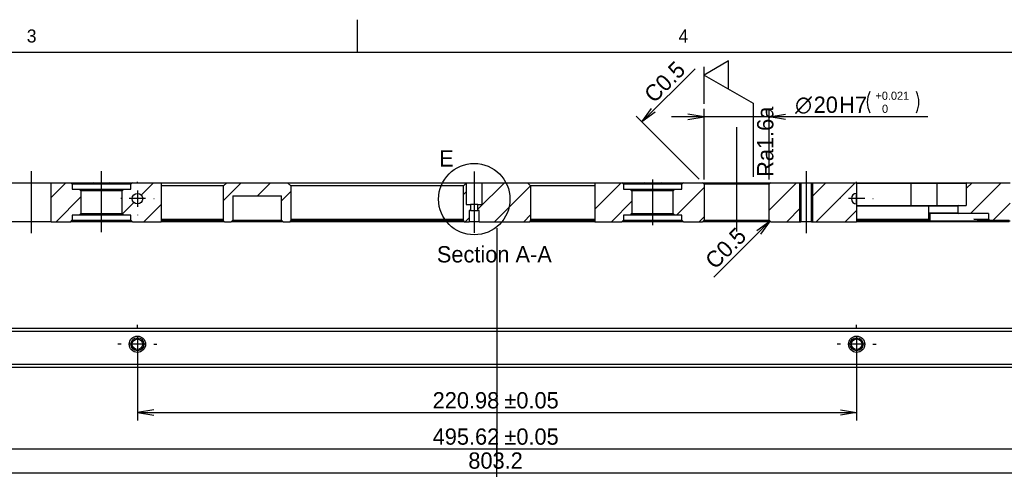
# Model space of a CAD drawing. Extents: x 0 to 826, y -21 to 621.
# Tile 22 of 29: x 268 to 420, y 510 to 579. Entities that reach past the tile are written whole.
import ezdxf
from ezdxf.enums import TextEntityAlignment as Align
from ezdxf.lldxf.tags import DXFTag

# ---------------------------------------------------------------- set-up
doc = ezdxf.new("R2010")
doc.units = 0
doc.layers.get('0').update_dxf_attribs({"linetype": 'CONTINUOUS'})
for name, color, linetype in [('DEFAULT', 7, 'CONTINUOUS'), ('LAYER0$C$L0', 7, 'CONTINUOUS'), ('LAYER1$C$L1', 7, 'CONTINUOUS'), ('MKA-275630B', 7, 'CONTINUOUS')]:
    doc.layers.add(name, color=color, linetype=linetype)
doc.styles.add('SEACAD_ARIAL_TTF', font='txt')
doc.styles.add('SEACAD_SOLID_EDGE_ANSI1_SY', font='semeca1.ttf')
tags = doc.linetypes.add('CENTER2', pattern=[28.575, 19.05, -3.175, 3.175, -3.175]).pattern_tags.tags
tags[10:11] = [DXFTag(74, 4), DXFTag(75, 0), DXFTag(340, '0'), DXFTag(46, 0.0), DXFTag(50, 0.0), DXFTag(44, 0.0), DXFTag(45, 0.0)]
tags[8:9] = [DXFTag(74, 4), DXFTag(75, 0), DXFTag(340, '0'), DXFTag(46, 0.0), DXFTag(50, 0.0), DXFTag(44, 0.0), DXFTag(45, 0.0)]
tags[6:7] = [DXFTag(74, 4), DXFTag(75, 0), DXFTag(340, '0'), DXFTag(46, 0.0), DXFTag(50, 0.0), DXFTag(44, 0.0), DXFTag(45, 0.0)]
tags[4:5] = [DXFTag(74, 4), DXFTag(75, 0), DXFTag(340, '0'), DXFTag(46, 0.0), DXFTag(50, 0.0), DXFTag(44, 0.0), DXFTag(45, 0.0)]
doc.dimstyles.new('JIS', dxfattribs={"dimtxt": 2.5, "dimasz": 2.5, "dimexe": 1.25, "dimexo": 0.75, "dimgap": 1.25, "dimtad": 1, "dimlfac": 0.5, "dimtxsty": 'SEACAD_ARIAL_TTF', "dimsah": 1, "dimcen": 1.25, "dimazin": 3, "dimtfac": 1, "dimtmove": 0, "dimatfit": 3, "dimtolj": 1})

# ---------------------------------------------------------------- blocks, each defined once
blk = doc.blocks.new('SEANNOT_GROUP3')
at = {"layer": 'DEFAULT', "color": 7, "linetype": 'CENTER2'}
blk.add_line((341.81, 547.01), (341.81, 510.84), dxfattribs=at)
blk = doc.blocks.new('SEANNOT_GROUP196')
at = {"layer": 'DEFAULT', "color": 7, "linetype": 'CENTER2'}
for p, q in [((397.06, 531.68), (397.06, 532.18)), ((397.06, 530.43), (397.06, 527.93)), ((394.56, 529.18), (394.06, 529.18)), ((398.31, 529.18), (395.81, 529.18)), ((399.56, 529.18), (400.06, 529.18)), ((397.06, 526.68), (397.06, 526.18))]:
    blk.add_line(p, q, dxfattribs=at)
blk = doc.blocks.new('SEANNOT_GROUP198')
at = {"layer": 'DEFAULT', "color": 7, "linetype": 'CENTER2'}
for p, q in [((286.57, 531.68), (286.57, 532.18)), ((286.57, 530.43), (286.57, 527.93)), ((284.07, 529.18), (283.57, 529.18)), ((287.82, 529.18), (285.32, 529.18)), ((289.07, 529.18), (289.57, 529.18)), ((286.57, 526.68), (286.57, 526.18))]:
    blk.add_line(p, q, dxfattribs=at)
blk = doc.blocks.new('SEANNOT_GROUP216')
at = {"layer": 'DEFAULT', "color": 7, "linetype": 'CENTER2'}
blk.add_line((270.31, 546.23), (270.31, 555.73), dxfattribs=at)
blk = doc.blocks.new('SEANNOT_GROUP217')
at = {"layer": 'DEFAULT', "color": 7, "linetype": 'CENTER2'}
blk.add_line((281.07, 546.37), (281.07, 555.77), dxfattribs=at)
blk = doc.blocks.new('SEANNOT_GROUP218')
at = {"layer": 'DEFAULT', "color": 7, "linetype": 'CENTER2'}
for p, q in [((286.57, 554.03), (286.57, 554.09)), ((286.57, 552.78), (286.57, 550.28)), ((284.07, 551.53), (284.01, 551.53)), ((287.82, 551.53), (285.32, 551.53)), ((289.07, 551.53), (289.13, 551.53)), ((286.57, 549.03), (286.57, 548.97))]:
    blk.add_line(p, q, dxfattribs=at)
blk = doc.blocks.new('SEANNOT_GROUP219')
at = {"layer": 'DEFAULT', "color": 7, "linetype": 'CENTER2'}
blk.add_line((338.3, 555.68), (338.3, 546.26), dxfattribs=at)
blk = doc.blocks.new('SEANNOT_GROUP220')
at = {"layer": 'DEFAULT', "color": 7, "linetype": 'CENTER2'}
blk.add_line((365.73, 547.48), (365.73, 554.48), dxfattribs=at)
blk = doc.blocks.new('SEANNOT_GROUP221')
at = {"layer": 'DEFAULT', "color": 7, "linetype": 'CENTER2'}
blk.add_line((378.64, 546.48), (378.64, 562.49), dxfattribs=at)
blk = doc.blocks.new('SEANNOT_GROUP222')
at = {"layer": 'DEFAULT', "color": 7, "linetype": 'CENTER2'}
blk.add_line((389.31, 555.73), (389.31, 546.23), dxfattribs=at)
blk = doc.blocks.new('SEANNOT_GROUP223')
at = {"layer": 'DEFAULT', "color": 7, "linetype": 'CENTER2'}
for p, q in [((397.06, 554.03), (397.06, 554.09)), ((397.06, 552.78), (397.06, 550.28)), ((394.56, 551.53), (394.5, 551.53)), ((398.31, 551.53), (395.81, 551.53)), ((399.56, 551.53), (399.62, 551.53)), ((397.06, 549.03), (397.06, 548.97))]:
    blk.add_line(p, q, dxfattribs=at)
blk = doc.blocks.new('SEANNOT_GROUP272')
at = {"layer": 'DEFAULT', "color": 7, "linetype": 'CENTER2'}
blk.add_line((341.81, 375.87), (341.81, 515.69), dxfattribs=at)
blk = doc.blocks.new('SEANNOT_GROUP309')
at = {"layer": 'DEFAULT', "color": 7, "linetype": 'CONTINUOUS'}
for p, q in [((377.39, 572.67), (373.64, 570.51)), ((373.64, 566.08), (373.64, 571.76)), ((377.39, 568.34), (377.39, 572.67)), ((373.64, 570.51), (381.14, 566.18)), ((381.14, 566.18), (381.14, 554.87))]:
    blk.add_line(p, q, dxfattribs=at)
at = {"layer": 'DEFAULT', "color": 7, "linetype": 'CONTINUOUS', "style": 'SEACAD_ARIAL_TTF'}
blk.add_text('Ra1.6a', height=2.5, rotation=90, dxfattribs=at).set_placement((381.77, 554.87), align=Align.TOP_LEFT)
blk = doc.blocks.new('SE2')
at = {"layer": 'MKA-275630B', "color": 7, "linetype": 'CONTINUOUS'}
for p, q in [((143.01, 531.63), (540.61, 531.63)), ((540.61, 531.13), (143.01, 531.13)), ((143.01, 526.13), (540.61, 526.13)), ((540.61, 525.63), (143.01, 525.63))]:
    blk.add_line(p, q, dxfattribs=at)
for centre, radius in [((286.57, 529.18), 1.25), ((286.57, 529.18), 1), ((286.57, 529.18), 0.81), ((397.06, 529.18), 1.25), ((397.06, 529.18), 1), ((397.06, 529.18), 0.81)]:
    blk.add_circle(centre, radius, dxfattribs=at)
blk = doc.blocks.new('SE8')
at = {"layer": 'MKA-275630B', "linetype": 'CONTINUOUS'}
h = blk.add_hatch(dxfattribs=at)
h.set_pattern_fill('LINE', angle=45, style=0)
h.paths.add_polyline_path([(277.89, 552.73), (277.64, 552.98), (276.57, 552.98), (276.57, 553.73), (276.32, 553.98), (273.31, 553.98), (273.31, 547.98), (276.32, 547.98), (276.57, 548.23), (276.57, 548.98), (277.64, 548.98), (277.89, 549.23)])
h = blk.add_hatch(dxfattribs=at)
h.set_pattern_fill('LINE', angle=45, style=0)
h.paths.add_polyline_path([(285.82, 547.98), (290.22, 547.98), (290.22, 553.98), (285.82, 553.98), (285.57, 553.73), (285.57, 552.98), (284.49, 552.98), (284.24, 552.73), (284.24, 549.23), (284.49, 548.98), (285.57, 548.98), (285.57, 548.23)])
edge = h.paths.add_edge_path()
edge.add_ellipse((286.57, 551.53), major_axis=(0.81, 0), ratio=1, start_angle=0, end_angle=360)
h = blk.add_hatch(dxfattribs=at)
h.set_pattern_fill('LINE', angle=45, style=0)
h.paths.add_polyline_path([(299.82, 548.11), (299.94, 547.98), (300.98, 547.98), (301.23, 548.23), (301.23, 551.98), (308.73, 551.98), (308.73, 548.23), (308.98, 547.98), (310.02, 547.98), (310.15, 548.11), (310.15, 553.48), (309.65, 553.98), (300.32, 553.98), (299.82, 553.48)])
h = blk.add_hatch(dxfattribs=at)
h.set_pattern_fill('LINE', angle=45, style=0)
h.paths.add_polyline_path([(337.55, 549.73), (337.72, 549.73), (337.72, 550.63), (337.05, 550.63), (337.05, 553.88), (336.65, 553.48), (336.65, 548.11), (336.77, 547.98), (337.55, 547.98)])
h = blk.add_hatch(dxfattribs=at)
h.set_pattern_fill('LINE', angle=45, style=0)
h.paths.add_polyline_path([(339.05, 547.98), (346.85, 547.98), (346.98, 548.11), (346.98, 553.48), (346.48, 553.98), (339.55, 553.98), (339.55, 550.63), (338.87, 550.63), (338.87, 549.73), (339.05, 549.73)])
h = blk.add_hatch(dxfattribs=at)
h.set_pattern_fill('LINE', angle=45, style=0)
h.paths.add_polyline_path([(356.85, 553.98), (356.85, 547.98), (360.98, 547.98), (361.23, 548.23), (361.23, 548.98), (362.3, 548.98), (362.55, 549.23), (362.55, 552.73), (362.3, 552.98), (361.23, 552.98), (361.23, 553.73), (360.98, 553.98)])
h = blk.add_hatch(dxfattribs=at)
h.set_pattern_fill('LINE', angle=45, style=0)
h.paths.add_polyline_path([(370.23, 552.98), (369.15, 552.98), (368.9, 552.73), (368.9, 549.23), (369.15, 548.98), (370.23, 548.98), (370.23, 548.23), (370.48, 547.98), (373.39, 547.98), (373.64, 548.23), (373.64, 553.73), (373.39, 553.98), (370.48, 553.98), (370.23, 553.73)])
h = blk.add_hatch(dxfattribs=at)
h.set_pattern_fill('LINE', angle=45, style=0)
h.paths.add_polyline_path([(383.64, 548.23), (383.89, 547.98), (388.5, 547.98), (388.5, 553.98), (383.89, 553.98), (383.64, 553.73)])
h = blk.add_hatch(dxfattribs=at)
h.set_pattern_fill('LINE', angle=45, style=0)
edge = h.paths.add_edge_path()
edge.add_line((397.06, 552.34), (397.06, 553.98))
edge.add_line((397.06, 553.98), (390.13, 553.98))
edge.add_line((390.13, 553.98), (390.13, 547.98))
edge.add_line((390.13, 547.98), (397.06, 547.98))
edge.add_line((397.06, 547.98), (397.06, 550.72))
edge.add_arc((397.06, 551.53), 0.81, 90, 270, ccw=False)
h = blk.add_hatch(dxfattribs=at)
h.set_pattern_fill('LINE', angle=45, style=0)
h.paths.add_polyline_path([(412.66, 549.36), (412.79, 549.23), (417.31, 549.23), (417.31, 548.36), (417.44, 548.23), (420.51, 548.23), (420.64, 548.36), (420.64, 553.98), (414.04, 553.98), (413.91, 553.86), (413.91, 550.48), (412.79, 550.48), (412.66, 550.36)])
at = {"layer": 'MKA-275630B', "color": 7, "linetype": 'CONTINUOUS'}
for p, q in [((267.31, 553.98), (273.31, 553.98)), ((273.31, 553.98), (276.32, 553.98)), ((273.31, 547.98), (273.31, 553.98)), ((276.32, 553.98), (279.79, 553.98)), ((276.57, 553.73), (276.32, 553.98)), ((285.57, 553.73), (276.57, 553.73)), ((276.57, 553.73), (276.57, 552.98)), ((279.79, 553.98), (282.35, 553.98)), ((282.35, 553.98), (285.82, 553.98)), ((285.82, 553.98), (285.57, 553.73)), ((285.57, 552.98), (285.57, 553.73)), ((285.82, 553.98), (290.22, 553.98)), ((290.22, 553.98), (297.82, 553.98)), ((290.22, 553.98), (290.22, 547.98)), ((297.82, 553.98), (300.32, 553.98)), ((300.32, 553.98), (299.82, 553.48)), ((300.32, 553.98), (309.65, 553.98)), ((309.65, 553.98), (312.15, 553.98)), ((310.15, 553.48), (309.65, 553.98)), ((312.15, 553.98), (334.65, 553.98)), ((334.65, 553.98), (337.15, 553.98)), ((337.05, 553.88), (336.65, 553.48)), ((337.15, 553.98), (337.05, 553.88)), ((337.05, 553.88), (337.05, 550.63)), ((337.15, 553.98), (339.55, 553.98)), ((339.55, 550.63), (339.55, 553.98)), ((339.55, 553.98), (346.48, 553.98)), ((346.48, 553.98), (348.98, 553.98)), ((346.98, 553.48), (346.48, 553.98)), ((348.98, 553.98), (356.85, 553.98)), ((356.85, 553.98), (360.98, 553.98)), ((356.85, 553.98), (356.85, 547.98)), ((360.98, 553.98), (364.45, 553.98)), ((361.23, 553.73), (360.98, 553.98)), ((370.23, 553.73), (361.23, 553.73)), ((361.23, 553.73), (361.23, 552.98)), ((364.45, 553.98), (367.01, 553.98)), ((367.01, 553.98), (370.48, 553.98)), ((370.48, 553.98), (370.23, 553.73)), ((370.23, 552.98), (370.23, 553.73)), ((370.48, 553.98), (373.39, 553.98)), ((373.39, 553.98), (383.89, 553.98)), ((373.64, 553.73), (373.39, 553.98)), ((383.64, 553.73), (373.64, 553.73)), ((373.64, 553.73), (373.64, 548.23)), ((383.89, 553.98), (383.64, 553.73)), ((383.64, 548.23), (383.64, 553.73)), ((383.89, 553.98), (388.5, 553.98)), ((388.31, 547.98), (388.31, 553.98)), ((388.5, 553.98), (388.5, 547.98)), ((388.5, 553.98), (390.13, 553.98)), ((390.13, 547.98), (390.13, 553.98)), ((390.13, 553.98), (397.06, 553.98)), ((390.31, 547.98), (390.31, 553.98)), ((397.06, 553.98), (403.41, 553.98)), ((397.06, 553.98), (397.06, 552.34)), ((403.41, 553.86), (397.06, 553.86)), ((403.41, 553.98), (405.29, 553.98)), ((405.41, 553.86), (403.41, 553.86)), ((405.29, 553.98), (407.66, 553.98)), ((405.41, 553.86), (405.29, 553.98)), ((407.66, 553.86), (405.41, 553.86)), ((405.41, 553.86), (405.41, 550.48)), ((407.66, 553.98), (409.54, 553.98)), ((409.41, 553.86), (407.66, 553.86)), ((409.41, 553.86), (409.54, 553.98)), ((411.41, 553.86), (409.41, 553.86)), ((409.41, 550.48), (409.41, 553.86)), ((409.54, 553.98), (411.41, 553.98)), ((411.41, 553.98), (411.66, 553.98)), ((411.66, 553.86), (411.41, 553.86)), ((411.66, 553.98), (414.04, 553.98)), ((413.91, 553.86), (411.66, 553.86)), ((414.04, 553.98), (413.91, 553.86)), ((413.91, 553.86), (413.91, 550.48)), ((414.04, 553.98), (420.64, 553.98)), ((276.57, 552.98), (277.64, 552.98)), ((277.64, 552.98), (284.49, 552.98)), ((277.89, 552.73), (277.64, 552.98)), ((284.24, 552.73), (277.89, 552.73)), ((277.89, 552.73), (277.89, 549.23)), ((284.49, 552.98), (284.24, 552.73)), ((284.24, 549.23), (284.24, 552.73)), ((284.49, 552.98), (285.57, 552.98)), ((297.82, 553.48), (290.22, 553.48)), ((299.82, 553.48), (297.82, 553.48)), ((299.82, 548.11), (299.82, 553.48)), ((312.15, 553.48), (310.15, 553.48)), ((310.15, 553.48), (310.15, 548.11)), ((334.65, 553.48), (312.15, 553.48)), ((336.65, 553.48), (334.65, 553.48)), ((336.65, 548.11), (336.65, 553.48)), ((348.98, 553.48), (346.98, 553.48)), ((346.98, 553.48), (346.98, 548.11)), ((356.85, 553.48), (348.98, 553.48)), ((361.23, 552.98), (362.3, 552.98)), ((362.3, 552.98), (369.15, 552.98)), ((362.55, 552.73), (362.3, 552.98)), ((368.9, 552.73), (362.55, 552.73)), ((362.55, 552.73), (362.55, 549.23)), ((369.15, 552.98), (368.9, 552.73)), ((368.9, 549.23), (368.9, 552.73)), ((369.15, 552.98), (370.23, 552.98)), ((397.06, 550.72), (397.06, 552.34)), ((301.23, 551.98), (301.23, 548.23)), ((301.23, 551.98), (308.73, 551.98)), ((308.73, 548.23), (308.73, 551.98)), ((337.05, 550.63), (337.72, 550.63)), ((338.87, 550.63), (337.72, 550.63)), ((337.72, 550.63), (337.72, 549.73)), ((338.87, 549.73), (338.87, 550.63)), ((338.87, 550.63), (339.55, 550.63)), ((397.06, 550.72), (397.06, 547.98)), ((277.64, 548.98), (277.89, 549.23)), ((277.89, 549.23), (284.24, 549.23)), ((284.24, 549.23), (284.49, 548.98)), ((337.55, 549.73), (337.55, 547.98)), ((337.72, 549.73), (337.55, 549.73)), ((337.72, 549.73), (338.87, 549.73)), ((339.05, 549.73), (338.87, 549.73)), ((339.05, 547.98), (339.05, 549.73)), ((362.3, 548.98), (362.55, 549.23)), ((362.55, 549.23), (368.9, 549.23)), ((368.9, 549.23), (369.15, 548.98)), ((397.06, 550.48), (408.29, 550.48)), ((408.16, 550.36), (397.06, 550.36)), ((408.16, 550.36), (408.29, 550.48)), ((410.16, 550.36), (408.16, 550.36)), ((408.16, 549.36), (408.16, 550.36)), ((408.16, 549.36), (410.16, 549.36)), ((408.16, 548.11), (408.16, 549.36)), ((408.16, 549.36), (408.29, 549.23)), ((408.29, 550.48), (410.16, 550.48)), ((410.16, 549.23), (408.29, 549.23)), ((408.29, 549.23), (408.29, 548.11)), ((410.16, 550.48), (410.41, 550.48)), ((410.41, 550.36), (410.16, 550.36)), ((410.16, 549.36), (410.41, 549.36)), ((410.41, 549.23), (410.16, 549.23)), ((410.41, 550.48), (412.79, 550.48)), ((412.66, 550.36), (410.41, 550.36)), ((410.41, 549.36), (412.66, 549.36)), ((412.79, 549.23), (410.41, 549.23)), ((412.79, 550.48), (412.66, 550.36)), ((412.66, 549.36), (412.66, 550.36)), ((412.66, 549.36), (412.79, 549.23)), ((412.79, 550.48), (413.91, 550.48)), ((417.31, 549.23), (412.79, 549.23)), ((417.31, 549.23), (417.31, 548.36)), ((273.31, 547.98), (267.31, 547.98)), ((273.31, 547.98), (276.32, 547.98)), ((276.32, 547.98), (276.57, 548.23)), ((285.82, 547.98), (276.32, 547.98)), ((277.64, 548.98), (276.57, 548.98)), ((276.57, 548.98), (276.57, 548.23)), ((276.57, 548.23), (285.57, 548.23)), ((284.49, 548.98), (277.64, 548.98)), ((285.57, 548.98), (284.49, 548.98)), ((285.57, 548.23), (285.57, 548.98)), ((285.57, 548.23), (285.82, 547.98)), ((285.82, 547.98), (290.22, 547.98)), ((290.22, 548.36), (297.82, 548.36)), ((297.82, 548.23), (290.22, 548.23)), ((290.22, 548.11), (297.82, 548.11)), ((297.82, 547.98), (290.22, 547.98)), ((297.82, 548.36), (299.82, 548.36)), ((299.82, 548.23), (297.82, 548.23)), ((297.82, 548.11), (299.82, 548.11)), ((299.94, 547.98), (297.82, 547.98)), ((299.82, 548.11), (299.94, 547.98)), ((299.94, 547.98), (300.98, 547.98)), ((300.98, 547.98), (301.23, 548.23)), ((303.23, 547.98), (300.98, 547.98)), ((301.23, 548.23), (303.23, 548.23)), ((303.23, 548.23), (306.73, 548.23)), ((306.73, 547.98), (303.23, 547.98)), ((306.73, 548.23), (308.73, 548.23)), ((308.98, 547.98), (306.73, 547.98)), ((308.73, 548.23), (308.98, 547.98)), ((308.98, 547.98), (310.02, 547.98)), ((310.02, 547.98), (310.15, 548.11)), ((312.15, 547.98), (310.02, 547.98)), ((310.15, 548.36), (312.15, 548.36)), ((312.15, 548.23), (310.15, 548.23)), ((310.15, 548.11), (312.15, 548.11)), ((312.15, 548.36), (334.65, 548.36)), ((334.65, 548.23), (312.15, 548.23)), ((312.15, 548.11), (334.65, 548.11)), ((334.65, 547.98), (312.15, 547.98)), ((334.65, 548.36), (336.65, 548.36)), ((336.65, 548.23), (334.65, 548.23)), ((334.65, 548.11), (336.65, 548.11)), ((336.77, 547.98), (334.65, 547.98)), ((336.65, 548.11), (336.77, 547.98)), ((336.77, 547.98), (337.55, 547.98)), ((339.05, 547.98), (337.55, 547.98)), ((339.05, 547.98), (346.85, 547.98)), ((346.85, 547.98), (346.98, 548.11)), ((348.98, 547.98), (346.85, 547.98)), ((346.98, 548.36), (348.98, 548.36)), ((348.98, 548.23), (346.98, 548.23)), ((346.98, 548.11), (348.98, 548.11)), ((348.98, 548.36), (356.85, 548.36)), ((356.85, 548.23), (348.98, 548.23)), ((348.98, 548.11), (356.85, 548.11)), ((356.85, 547.98), (348.98, 547.98)), ((356.85, 547.98), (360.98, 547.98)), ((360.98, 547.98), (361.23, 548.23)), ((370.48, 547.98), (360.98, 547.98)), ((362.3, 548.98), (361.23, 548.98)), ((361.23, 548.98), (361.23, 548.23)), ((361.23, 548.23), (370.23, 548.23)), ((369.15, 548.98), (362.3, 548.98)), ((370.23, 548.98), (369.15, 548.98)), ((370.23, 548.23), (370.23, 548.98)), ((370.23, 548.23), (370.48, 547.98)), ((370.48, 547.98), (373.39, 547.98)), ((373.39, 547.98), (373.64, 548.23)), ((383.89, 547.98), (373.39, 547.98)), ((373.64, 548.23), (383.64, 548.23)), ((383.64, 548.23), (383.89, 547.98)), ((383.89, 547.98), (388.5, 547.98)), ((390.13, 547.98), (388.5, 547.98)), ((390.13, 547.98), (397.06, 547.98)), ((397.06, 548.36), (408.16, 548.36)), ((408.16, 548.23), (397.06, 548.23)), ((397.06, 548.11), (408.16, 548.11)), ((408.29, 547.98), (397.06, 547.98)), ((408.16, 548.11), (408.29, 547.98)), ((408.29, 548.11), (408.16, 548.11)), ((408.29, 548.11), (420.64, 548.11)), ((408.29, 548.11), (408.29, 547.98)), ((420.51, 547.98), (408.29, 547.98)), ((415.06, 548.36), (417.31, 548.36)), ((417.44, 548.23), (415.83, 548.23)), ((417.31, 548.36), (417.44, 548.23)), ((417.44, 548.23), (420.51, 548.23))]:
    blk.add_line(p, q, dxfattribs=at)
blk.add_circle((286.57, 551.53), 0.81, dxfattribs=at)
for centre, radius, start, end in [((281.07, 563.27), 9.37, 262.1659, 277.8341), ((365.73, 563.27), 9.37, 262.1659, 277.8341), ((397.06, 551.53), 0.81, 90, 270)]:
    blk.add_arc(centre, radius, start, end, dxfattribs=at)
blk.add_open_spline([(415.83, 548.23), (415.58, 548.31), (415.33, 548.36), (415.06, 548.36)], degree=3, dxfattribs=at)
blk = doc.blocks.new('SE22')
at = {"color": 7, "linetype": 'CONTINUOUS', "style": 'SEACAD_ARIAL_TTF'}
blk.add_text('E', height=2.5, dxfattribs=at).set_placement((332.91, 558.96), align=Align.TOP_LEFT)
blk = doc.blocks.new('SE21')
at = {"layer": 'DEFAULT', "color": 7, "linetype": 'CENTER2'}
blk.add_circle((338.32, 551.45), 5.48, dxfattribs=at)
at = {"layer": 'DEFAULT'}
blk.add_blockref('SE22', (0, 0), dxfattribs=at)
blk = doc.blocks.new('DMBLK296')
at = {"layer": 'DEFAULT', "color": 7, "linetype": 'CONTINUOUS'}
for p, q in [((141.01, 383.37), (141.01, 510.7)), ((542.61, 383.37), (542.61, 510.7)), ((141.01, 509.45), (542.61, 509.45))]:
    blk.add_line(p, q, dxfattribs=at)
for points in [[(143.51, 509.03), (141.01, 509.45), (143.51, 509.87)], [(540.11, 509.03), (542.61, 509.45), (540.11, 509.87)]]:
    blk.add_lwpolyline(points, dxfattribs=at)
at = {"layer": 'DEFAULT', "color": 7, "linetype": 'CONTINUOUS', "style": 'SEACAD_ARIAL_TTF'}
blk.add_text('803.2', height=2.5, dxfattribs=at).set_placement((337.41, 512.57), align=Align.TOP_LEFT)
blk = doc.blocks.new('DMBLK347')
at = {"layer": 'DEFAULT', "color": 7, "linetype": 'CONTINUOUS'}
for p, q in [((217.91, 528.43), (217.91, 511.88)), ((465.72, 528.43), (465.72, 511.88)), ((217.91, 513.13), (465.72, 513.13))]:
    blk.add_line(p, q, dxfattribs=at)
for points in [[(220.41, 513.54), (217.91, 513.13), (220.41, 512.71)], [(463.22, 513.54), (465.72, 513.13), (463.22, 512.71)]]:
    blk.add_lwpolyline(points, dxfattribs=at)
at = {"layer": 'DEFAULT', "color": 7, "linetype": 'CONTINUOUS', "style": 'SEACAD_ARIAL_TTF'}
for s, p in [('495.62', (331.93, 516.25)), ('±0.05', (342.95, 516.25))]:
    blk.add_text(s, height=2.5, dxfattribs=at).set_placement(p, align=Align.TOP_LEFT)
blk = doc.blocks.new('DMBLK348')
at = {"layer": 'DEFAULT', "color": 7, "linetype": 'CONTINUOUS'}
for p, q in [((286.57, 528.43), (286.57, 517.45)), ((397.06, 528.43), (397.06, 517.45)), ((286.57, 518.7), (397.06, 518.7))]:
    blk.add_line(p, q, dxfattribs=at)
for points in [[(289.07, 519.11), (286.57, 518.7), (289.07, 518.28)], [(394.56, 519.11), (397.06, 518.7), (394.56, 518.28)]]:
    blk.add_lwpolyline(points, dxfattribs=at)
at = {"layer": 'DEFAULT', "color": 7, "linetype": 'CONTINUOUS', "style": 'SEACAD_ARIAL_TTF'}
for s, p in [('220.98', (331.93, 521.82)), ('±0.05', (342.95, 521.82))]:
    blk.add_text(s, height=2.5, dxfattribs=at).set_placement(p, align=Align.TOP_LEFT)
blk = doc.blocks.new('DMBLK354')
at = {"layer": 'DEFAULT', "color": 7, "linetype": 'CONTINUOUS'}
for p, q in [((373.64, 554.48), (373.64, 565.33)), ((383.64, 554.48), (383.64, 565.33)), ((407.99, 564.08), (368.64, 564.08))]:
    blk.add_line(p, q, dxfattribs=at)
for points in [[(371.14, 563.66), (373.64, 564.08), (371.14, 564.49)], [(386.14, 563.66), (383.64, 564.08), (386.14, 564.49)]]:
    blk.add_lwpolyline(points, dxfattribs=at)
for centre, start, end in [((402.33, 566.33), 153.4349, 206.5651), ((402.99, 566.33), 333.4349, 26.5651)]:
    blk.add_arc(centre, 3.63, start, end, dxfattribs=at)
for s, height, style, p in [('O', 2.5, 'SEACAD_SOLID_EDGE_ANSI1_SY', (387.61, 567.2)), ('20', 2.5, 'SEACAD_ARIAL_TTF', (390.46, 567.2)), ('+0.021', 1.25, 'SEACAD_ARIAL_TTF', (399.96, 567.95)), ('H7', 2.5, 'SEACAD_ARIAL_TTF', (394.38, 567.2)), ('0', 1.25, 'SEACAD_ARIAL_TTF', (400.96, 565.95))]:
    blk.add_text(s, height=height, dxfattribs=dict(at, style=style)).set_placement(p, align=Align.TOP_LEFT)
blk = doc.blocks.new('GDIMGGROUP12')
at = {"layer": 'DEFAULT', "color": 7, "linetype": 'CONTINUOUS'}
for p, q in [((364.07, 563.31), (372.23, 571.47)), ((372.86, 554.51), (363.19, 564.19))]:
    blk.add_line(p, q, dxfattribs=at)
blk.add_lwpolyline([(366.13, 564.78), (364.07, 563.31), (365.54, 565.37)], dxfattribs=at)
at = {"layer": 'DEFAULT', "color": 7, "linetype": 'CONTINUOUS', "style": 'SEACAD_ARIAL_TTF'}
blk.add_text('C0.5', height=2.5, rotation=45, dxfattribs=at).set_placement((364.18, 567.84), align=Align.TOP_LEFT)
blk = doc.blocks.new('GDIMGGROUP13')
at = {"layer": 'DEFAULT', "color": 7, "linetype": 'CONTINUOUS'}
blk.add_line((383.77, 548.11), (375.14, 539.48), dxfattribs=at)
blk.add_lwpolyline([(381.71, 546.64), (383.77, 548.11), (382.3, 546.05)], dxfattribs=at)
at = {"layer": 'DEFAULT', "color": 7, "linetype": 'CONTINUOUS', "style": 'SEACAD_ARIAL_TTF'}
blk.add_text('C0.5', height=2.5, rotation=45, dxfattribs=at).set_placement((373.55, 542.31), align=Align.TOP_LEFT)

msp = doc.modelspace()

# ---------------------------------------------------------------- linework, layer by layer
at = {"layer": 'LAYER0$C$L0', "color": 7, "linetype": 'CONTINUOUS'}
for p, q in [((320.375, 574), (320.375, 579)), ((20, 574), (821, 574))]:
    msp.add_line(p, q, dxfattribs=at)

# ---------------------------------------------------------------- block references
at = {"layer": 'DEFAULT'}
for name in ['GDIMGGROUP12', 'SEANNOT_GROUP309', 'SEANNOT_GROUP221', 'SE21', 'SE8', 'SEANNOT_GROUP216', 'SEANNOT_GROUP217', 'SEANNOT_GROUP219', 'SEANNOT_GROUP222', 'SEANNOT_GROUP218', 'SEANNOT_GROUP220', 'SEANNOT_GROUP223', 'GDIMGGROUP13', 'SEANNOT_GROUP3', 'SE2', 'SEANNOT_GROUP198', 'SEANNOT_GROUP196', 'SEANNOT_GROUP272']:
    msp.add_blockref(name, (0, 0), dxfattribs=at)

# ---------------------------------------------------------------- texts
at = {"layer": 'DEFAULT', "color": 7, "linetype": 'CONTINUOUS', "style": 'SEACAD_ARIAL_TTF'}
msp.add_text('Section A-A', height=2.5, dxfattribs=at).set_placement((332.5758, 544.2334), align=Align.TOP_LEFT)
at = {"layer": 'LAYER1$C$L1', "color": 7, "linetype": 'CONTINUOUS', "style": 'SEACAD_ARIAL_TTF'}
for s, p in [('3', (269.5799, 577.5)), ('4', (369.7049, 577.5))]:
    msp.add_text(s, height=2, dxfattribs=at).set_placement(p, align=Align.TOP_LEFT)

# ---------------------------------------------------------------- dimensions: what is measured, and where the dimension line sits
at = {"layer": 'DEFAULT', "color": 7, "linetype": 'CONTINUOUS'}
dim = msp.add_linear_dim(base=(373.6449, 564.0756), p1=(383.6449, 553.7334), p2=(373.6449, 553.7334), text='\\A1;%%C <> H7{\\H0.5x; {\\H2x;(} \\S+0.021^ 0;{\\H2x;)}}', dimstyle='JIS', override={"dimlfac": 2}, dxfattribs=at)
dim.commit()
dim.dimension.update_dxf_attribs({"geometry": 'DMBLK354', "text_midpoint": (386.7372, 564.0756), "dimtype": 160})
for base, p1, p2, text, picture, middle in [((217.9099, 513.1275), (217.9099, 529.1791), (465.7199, 529.1791), '\\A1;<>%%p0.05', 'DMBLK347', (341.8149, 513.1275)), ((286.5699, 518.6966), (286.5699, 529.1791), (397.0599, 529.1791), '\\A1;<>%%p0.05', 'DMBLK348', (341.8149, 518.6966)), ((141.0149, 509.4487), (141.0149, 382.6187), (542.6149, 382.6187), '\\A1;<>', 'DMBLK296', (341.8149, 509.4487))]:
    dim = msp.add_linear_dim(base=base, p1=p1, p2=p2, angle=0, text=text, dimstyle='JIS', override={"dimlfac": 2}, dxfattribs=at)
    dim.commit()
    dim.dimension.update_dxf_attribs({"geometry": picture, "text_midpoint": middle, "dimtype": 161})

doc.saveas('drawing.dxf')
